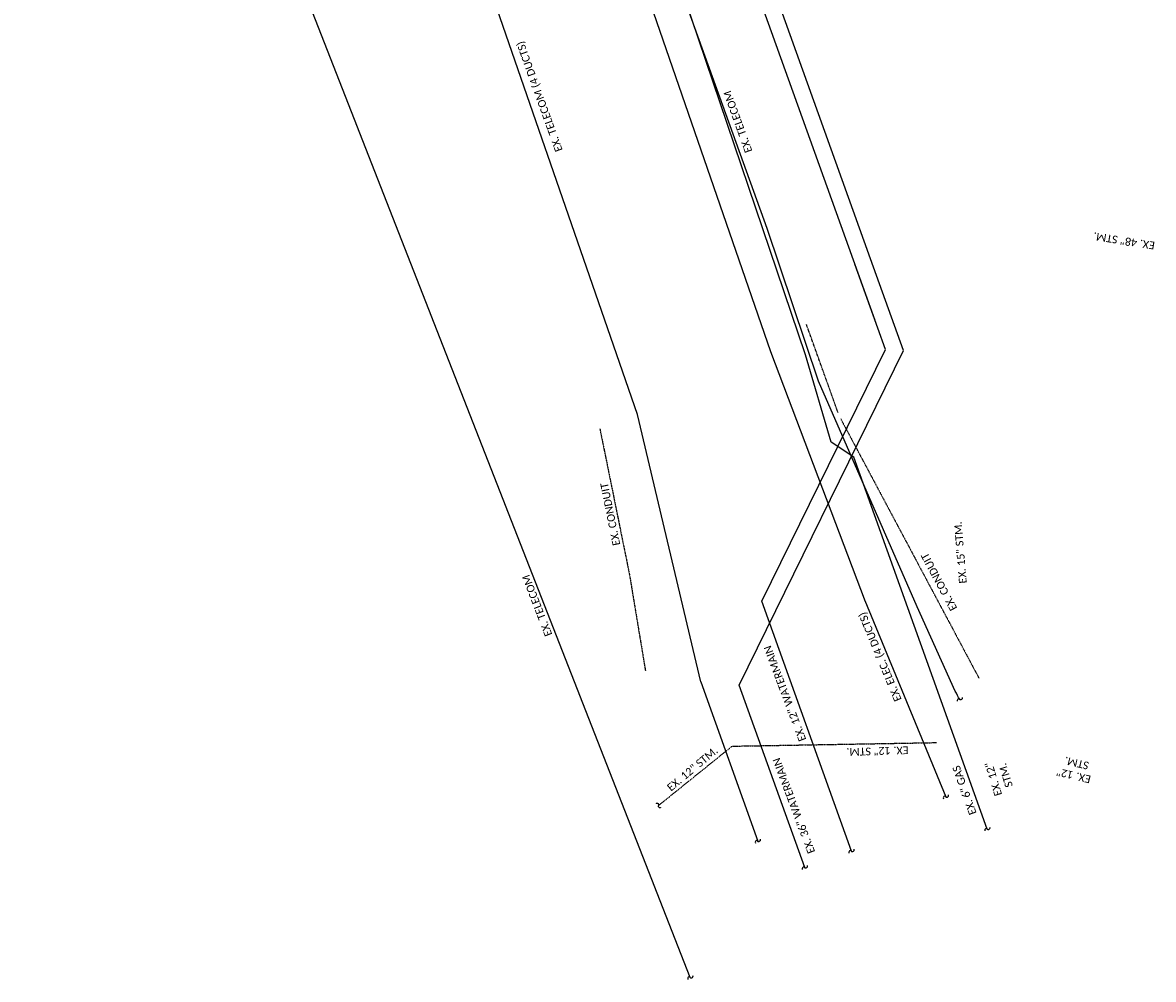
# Model space of a CAD drawing. Extents: x 2170844 to 2171297, y 641483 to 642176.
# Tile 1 of 2: x 2170886 to 2171297, y 641483 to 641831. Entities that reach past the tile are written whole.
import ezdxf
from ezdxf.enums import TextEntityAlignment as Align

# ---------------------------------------------------------------- set-up
doc = ezdxf.new("R2010")
doc.units = 0
doc.header["$MEASUREMENT"] = 0
doc.linetypes.add('HIDDEN', pattern=[0.0938, 0.0625, -0.0313])
doc.linetypes.add('OhDOT_USTN5', pattern=[0.11, 0.055, -0.055])
for name, color, linetype in [('DR_X_Storm_Sewer', 151, 'OhDOT_USTN5'), ('SG_X_Conduit', 7, 'OhDOT_USTN5'), ('TX_X_10', 7, 'Continuous'), ('UT_X_Electric', 1, 'ex_elec'), ('UT_X_Gas', 2, 'ex_gas'), ('UT_X_Telecom', 30, 'ex_tel'), ('UT_X_Water', 133, 'ex_water'), ('X-LTG', 83, 'HIDDEN')]:
    doc.layers.add(name, color=color, linetype=linetype)
doc.styles.add('Straight-Normal', font='font30.shx', dxfattribs={"height": 0.14})
doc.styles.add('X_Straight_Normal', font='calibril.ttf', dxfattribs={"height": 0.14})
doc.linetypes.add('ex_elec', pattern='A,0.25,-0.15,0.25,-0.15,0.25,-0.15,0.25,-0.15,0.25,-0.1,["E",Straight-Normal,S=0.857142,R=0,X=-0.045,Y=-0.07],-0.1', length=2.05)
doc.linetypes.add('ex_gas', pattern='A,0.25,-0.15,0.25,-0.15,0.25,-0.15,0.25,-0.15,0.25,-0.1,["G",Straight-Normal,S=0.857142,R=0,X=-0.045,Y=-0.07],-0.1', length=2.05)
doc.linetypes.add('ex_tel', pattern='A,0.25,-0.15,0.25,-0.15,0.25,-0.15,0.25,-0.15,0.25,-0.1,["T",Straight-Normal,S=0.857142,R=0,X=-0.045,Y=-0.07],-0.1', length=2.05)
doc.linetypes.add('ex_water', pattern='A,0.25,-0.15,0.25,-0.15,0.25,-0.15,0.25,-0.15,0.25,-0.1,["W",Straight-Normal,S=0.857142,R=0,X=-0.045,Y=-0.07],-0.1', length=2.05)

# ---------------------------------------------------------------- blocks, each defined once
blk = doc.blocks.new('PANCH')
blk.add_lwpolyline([(-0.35, 1.06, -0.198912), (0.15, 0.85, -0.198912), (0.36, 0.35, -0.414214), (0.01, 0, 0.414214), (-0.35, -0.35, 0.198912), (-0.14, -0.85, 0.198912), (0.36, -1.06)], format="xyb")

msp = doc.modelspace()

# ---------------------------------------------------------------- linework, layer by layer
at = {"layer": 'DR_X_Storm_Sewer'}
for p, q in [((2171143.91, 641567.73), (2171218.3, 641569.03)), ((2171117.14, 641546.14), (2171143.91, 641567.73))]:
    msp.add_line(p, q, dxfattribs=at)
at = {"layer": 'SG_X_Conduit'}
for p, q in [((2171183.42, 641686.81), (2171233.74, 641592.39)), ((2171095.81, 641683.19), (2171106.56, 641630.19)), ((2171106.56, 641630.19), (2171112.37, 641595.2))]:
    msp.add_line(p, q, dxfattribs=at)
at = {"layer": 'UT_X_Electric'}
msp.add_line((2171192.22, 641620.71), (2171221.63, 641549.31), dxfattribs=at)
msp.add_lwpolyline([(2171192.43, 641620.25), (2171158.02, 641711.27), (2171020.85, 642108.5), (2170998.48, 642174.24)], dxfattribs=at)
at = {"layer": 'UT_X_Gas'}
msp.add_line((2171170.59, 641710.18), (2171013.29, 642175.38), dxfattribs=at)
at = {"layer": 'UT_X_Gas', "flags": 128}
msp.add_lwpolyline([(2171236.72, 641537.55), (2171188.24, 641672.86), (2171179.9, 641678.37), (2171170.59, 641710.18)], dxfattribs=at)
at = {"layer": 'UT_X_Telecom'}
for q in [(2171109.45, 641688.42), (2171153.23, 641533.17)]:
    msp.add_line((2171132.48, 641591.08), q, dxfattribs=at)
at = {"layer": 'UT_X_Telecom', "flags": 128}
for points in [[(2171128.67, 641483.54), (2170886.42, 642103.1), (2170885.82, 642166.25)], [(2171109.45, 641688.42), (2171043.11, 641880.15), (2171001.62, 641984.26), (2170978.76, 642027.39), (2170939.42, 642133.42)]]:
    msp.add_lwpolyline(points, dxfattribs=at)
msp.add_lwpolyline([(2171226.74, 641584.72, -0.01057), (2171225.09, 641587.71), (2171211.22, 641618.38), (2171175.32, 641700.52), (2171156.63, 641756.08), (2171105.63, 641897.9), (2171073.4, 641988.45), (2171040.35, 642101.83)], format="xyb", dxfattribs=at)
at = {"layer": 'UT_X_Water'}
msp.add_line((2171195.9, 641722.6), (2171097.15, 641998.24), dxfattribs=at)
at = {"layer": 'UT_X_Water', "flags": 128}
for points in [[(2171194.22, 641745.1), (2171100.9, 642005.55), (2171081.47, 642022.23), (2171054.67, 642098.94)], [(2171146.52, 641589.93), (2171206.19, 641711.69), (2171194.22, 641745.1)], [(2171187.3, 641529.53), (2171154.69, 641620.47), (2171199.69, 641712.02), (2171188.57, 641743.07)]]:
    msp.add_lwpolyline(points, dxfattribs=at)
at = {"layer": 'UT_X_Water'}
msp.add_lwpolyline([(2171170.32, 641523.56), (2171146.52, 641589.93)], dxfattribs=at)
at = {"layer": 'X-LTG'}
msp.add_line((2171182.44, 641689.09), (2171170.94, 641721.2), dxfattribs=at)

# ---------------------------------------------------------------- block references
at = {"layer": 'DR_X_Storm_Sewer', "rotation": 217.7144976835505}
msp.add_blockref('PANCH', (2171117.15, 641546.14), dxfattribs=at)
at = {"layer": 'UT_X_Electric', "rotation": 289.7113893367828}
msp.add_blockref('PANCH', (2171221.63, 641549.32), dxfattribs=at)
at = {"layer": 'UT_X_Gas', "rotation": 289.7113893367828}
msp.add_blockref('PANCH', (2171236.71, 641537.56), dxfattribs=at)
at = {"layer": 'UT_X_Telecom', "rotation": 289.7113893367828}
for p in [(2171226.69, 641584.8), (2171153.23, 641533.18), (2171128.66, 641483.56)]:
    msp.add_blockref('PANCH', p, dxfattribs=at)
at = {"layer": 'UT_X_Water', "rotation": 289.7113893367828}
for p in [(2171187.3, 641529.53), (2171170.31, 641523.57)]:
    msp.add_blockref('PANCH', p, dxfattribs=at)

# ---------------------------------------------------------------- texts
at = {"layer": 'TX_X_10', "style": 'X_Straight_Normal'}
for s, rotation, p in [('EX. TELECOM (4 DUCTS)', 109.726, (2171075.14, 641804.6)), ('EX. 48" STM.', 171.0025, (2171286.67, 641752.96)), ('EX. 15" STM.', 94.7573, (2171228.32, 641638.29)), ('EX. TELECOM', 111.0033, (2171074.29, 641619.39)), ('EX. ELEC. (4 DUCTS)', 112.461, (2171198.99, 641600.78)), ('EX. 12" WATERMAIN', 110.6013, (2171164.43, 641587.38, -780)), ('EX. 12" STM.', 39.833, (2171130.36, 641558.38, -780)), ('EX. 12" STM.', 181.8064, (2171196.75, 641567.31, -780)), ('EX. 36" WATERMAIN', 110.6013, (2171167.67, 641546.54))]:
    msp.add_text(s, height=2.8, rotation=rotation, dxfattribs=at).set_placement(p, align=Align.CENTER)
for s, rotation, p in [('EX. CONDUIT', 101.403, (2171101.78, 641652.56)), ('EX. CONDUIT', 118.1761, (2171221.14, 641628.56)), ('EX. 6" GAS', 109.7114, (2171230.52, 641552.44))]:
    msp.add_text(s, height=2.8, rotation=rotation, dxfattribs=at).set_placement(p, align=Align.BOTTOM_CENTER)
at = {"layer": 'TX_X_10', "char_height": 2.8, "width": 24.2379, "attachment_point": 2, "style": 'X_Straight_Normal'}
for insert, rotation in [((2171237.62, 641555.35, -780), 106.9149), ((2171267.81, 641555.64, -780), 166.6059)]:
    msp.add_mtext('\\pxi-3,l3,t3;EX. 12" \\PSTM.', dxfattribs=dict(at, insert=insert, rotation=rotation))

# ---------------------------------------------------------------- next in the draw order: texts
at = {"layer": 'TX_X_10', "insert": (2171144.68, 641794.46, -762), "char_height": 2.8, "width": 25.6547, "attachment_point": 2, "rotation": 109.726, "style": 'X_Straight_Normal', "bg_fill": 3, "box_fill_scale": 1.2, "bg_fill_color": 256, "bg_fill_transparency": 0}
msp.add_mtext('\\pxi-3,l3,t3;EX.^ITELECOM', dxfattribs=at)

doc.saveas('drawing.dxf')
